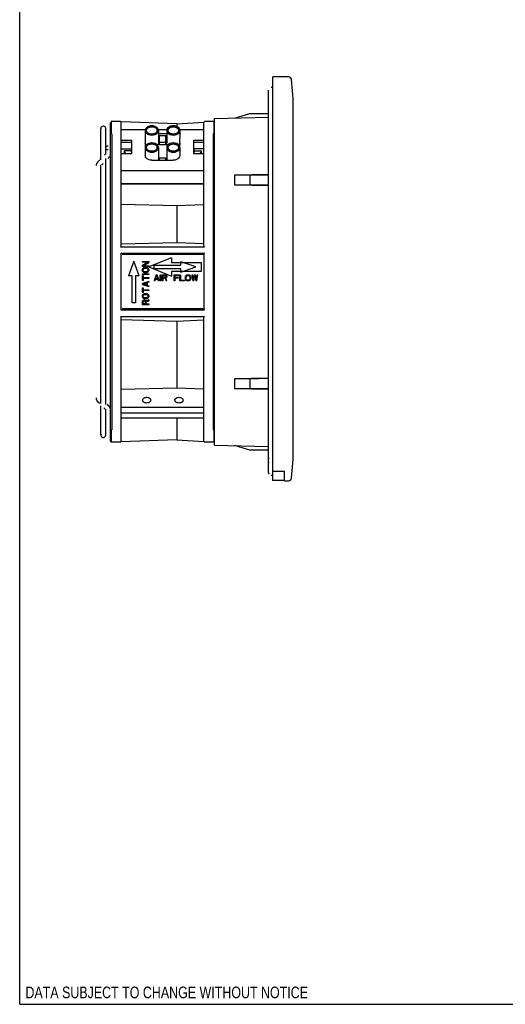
# Model space of a CAD drawing. Header units: inches. Extents: x 0 to 34, y 0 to 22.
# Tile 1 of 8: x 0 to 7.1, y 0 to 14.4. Entities that reach past the tile are written whole.
import ezdxf

# ---------------------------------------------------------------- set-up
doc = ezdxf.new("R2010")
doc.units = ezdxf.units.IN
doc.header["$LTSCALE"] = 1.87
doc.header["$MEASUREMENT"] = 0
doc.layers.get('0').update_dxf_attribs({"linetype": 'CONTINUOUS'})
doc.styles.get("Standard").update_dxf_attribs({"font": 'txt', "width": 0.8})

msp = doc.modelspace()

# ---------------------------------------------------------------- linework, layer by layer
at = {"color": 7, "linetype": 'Continuous'}
for p, q in [((0, 0), (0, 22)), ((3.703, 7.797), (3.703, 13.561)), ((3.935, 13.561), (3.703, 13.561)), ((3.999, 13.246), (3.974, 13.525)), ((3.999, 7.971), (3.999, 13.246)), ((1.188, 12.347), (1.188, 12.805)), ((1.259, 12.427), (1.259, 12.805)), ((1.485, 12.793), (1.838, 12.793)), ((2.026, 12.793), (2.153, 12.793)), ((2.15, 12.729), (2.028, 12.729)), ((2.15, 12.701), (2.028, 12.701)), ((2.34, 12.793), (2.694, 12.793)), ((1.287, 12.553), (1.294, 12.554)), ((1.642, 12.629), (1.485, 12.629)), ((1.642, 12.601), (1.485, 12.601)), ((1.642, 12.442), (1.642, 12.629)), ((1.835, 12.661), (1.835, 12.528)), ((2.343, 12.528), (2.343, 12.661)), ((2.54, 12.629), (2.54, 12.442)), ((2.694, 12.629), (2.54, 12.629)), ((2.694, 12.601), (2.54, 12.601)), ((1.249, 12.427), (1.239, 12.418)), ((1.329, 12.434), (1.329, 12.436)), ((1.485, 12.442), (1.642, 12.442)), ((2.54, 12.442), (2.694, 12.442)), ((1.168, 12.344), (1.159, 12.335)), ((1.171, 12.347), (1.168, 12.344)), ((1.188, 8.786), (1.188, 12.275)), ((1.199, 12.275), (1.22, 12.296)), ((1.259, 8.772), (1.259, 12.37)), ((1.932, 12.342), (2.247, 12.342)), ((2.694, 12.189), (1.485, 12.189)), ((2.694, 12), (1.485, 12)), ((2.222, 10.915), (1.887, 10.783)), ((2.222, 10.915), (2.222, 10.848)), ((2.222, 10.848), (2.655, 10.848)), ((2.655, 10.848), (2.655, 10.718)), ((1.887, 10.783), (2.222, 10.649)), ((2.222, 10.718), (2.222, 10.649)), ((2.655, 10.718), (2.222, 10.718)), ((1.144, 8.811), (1.147, 8.808)), ((1.145, 8.809), (1.161, 8.793)), ((1.16, 8.794), (1.163, 8.791)), ((1.162, 8.792), (1.168, 8.786)), ((1.799, 8.825), (1.798, 8.834)), ((1.804, 8.816), (1.799, 8.825)), ((1.808, 8.811), (1.802, 8.818)), ((1.811, 8.808), (1.804, 8.816)), ((1.815, 8.805), (1.808, 8.811)), ((1.82, 8.801), (1.811, 8.808)), ((1.831, 8.796), (1.82, 8.801)), ((1.857, 8.792), (1.842, 8.794)), ((1.845, 8.875), (1.857, 8.876)), ((1.857, 8.876), (1.872, 8.874)), ((1.869, 8.793), (1.857, 8.792)), ((1.883, 8.871), (1.894, 8.866)), ((1.894, 8.866), (1.903, 8.86)), ((1.899, 8.863), (1.906, 8.857)), ((1.903, 8.86), (1.91, 8.852)), ((1.906, 8.857), (1.912, 8.85)), ((1.91, 8.852), (1.915, 8.843)), ((1.915, 8.843), (1.916, 8.834)), ((2.272, 8.825), (2.27, 8.834)), ((2.276, 8.816), (2.272, 8.825)), ((2.28, 8.811), (2.275, 8.818)), ((2.283, 8.808), (2.276, 8.816)), ((2.287, 8.805), (2.28, 8.811)), ((2.293, 8.801), (2.283, 8.808)), ((2.304, 8.796), (2.293, 8.801)), ((2.329, 8.792), (2.315, 8.794)), ((2.317, 8.875), (2.329, 8.876)), ((2.329, 8.876), (2.344, 8.874)), ((2.342, 8.793), (2.329, 8.792)), ((2.355, 8.871), (2.366, 8.866)), ((2.366, 8.866), (2.376, 8.86)), ((2.372, 8.863), (2.379, 8.857)), ((2.376, 8.86), (2.383, 8.852)), ((2.379, 8.857), (2.384, 8.85)), ((2.383, 8.852), (2.387, 8.843)), ((2.387, 8.843), (2.389, 8.834)), ((1.188, 8.325), (1.188, 8.753)), ((1.23, 8.721), (1.248, 8.703)), ((1.259, 8.325), (1.259, 8.703)), ((1.286, 8.766), (1.28, 8.772)), ((1.288, 8.764), (1.286, 8.766)), ((1.319, 8.728), (1.318, 8.731)), ((3.974, 7.692), (3.999, 7.971)), ((3.703, 7.797), (3.873, 7.797)), ((3.873, 7.656), (3.873, 7.797)), ((3.873, 7.656), (3.935, 7.656)), ((0, 0), (34, 0))]:
    msp.add_line(p, q, dxfattribs=at)
at = {"color": 6, "linetype": 'Continuous'}
for p, q in [((3.696, 13.404), (3.676, 13.404)), ((3.696, 13.482), (3.696, 7.66)), ((3.637, 7.777), (3.637, 13.365)), ((2.849, 12.952), (3.637, 12.973)), ((3.144, 12.96), (3.366, 13.026)), ((3.366, 13.026), (3.637, 13.026)), ((1.329, 8.235), (1.329, 12.895)), ((1.349, 12.908), (1.34, 12.907)), ((1.34, 12.907), (1.34, 12.73)), ((1.473, 12.908), (1.349, 12.908)), ((2.298, 12.877), (1.482, 12.903)), ((1.485, 11.084), (1.485, 12.896)), ((2.298, 12.877), (2.694, 12.899)), ((2.298, 12.877), (2.298, 12.836)), ((2.694, 11.084), (2.694, 12.896)), ((2.829, 12.908), (2.705, 12.908)), ((2.838, 12.907), (2.829, 12.908)), ((2.838, 12.907), (2.838, 12.73)), ((2.849, 8.178), (2.849, 12.952)), ((1.349, 12.73), (1.34, 12.73)), ((1.349, 12.73), (1.349, 8.4)), ((1.835, 12.778), (1.835, 12.661)), ((1.835, 12.778), (1.839, 12.761)), ((1.839, 12.761), (1.848, 12.745)), ((2.025, 12.76), (2.028, 12.778)), ((2.028, 12.778), (2.028, 12.597)), ((2.04, 12.701), (2.04, 12.57)), ((2.139, 12.57), (2.139, 12.701)), ((2.154, 12.796), (2.15, 12.778)), ((2.15, 12.778), (2.15, 12.597)), ((2.15, 12.778), (2.154, 12.761)), ((2.154, 12.761), (2.163, 12.745)), ((2.343, 12.778), (2.34, 12.796)), ((2.34, 12.76), (2.343, 12.778)), ((2.343, 12.778), (2.343, 12.661)), ((2.829, 12.73), (2.829, 8.4)), ((2.829, 12.73), (2.838, 12.73)), ((1.835, 12.528), (1.835, 12.41)), ((1.835, 12.528), (1.839, 12.51)), ((2.025, 12.51), (2.028, 12.528)), ((2.028, 12.528), (2.028, 12.347)), ((2.139, 12.604), (2.04, 12.604)), ((2.139, 12.57), (2.04, 12.57)), ((2.154, 12.546), (2.15, 12.528)), ((2.15, 12.528), (2.15, 12.347)), ((2.15, 12.528), (2.154, 12.51)), ((2.343, 12.528), (2.34, 12.545)), ((2.34, 12.51), (2.343, 12.528)), ((2.343, 12.528), (2.343, 12.41)), ((1.485, 12.507), (1.635, 12.507)), ((1.53, 12.481), (1.53, 12.442)), ((1.53, 12.481), (1.548, 12.442)), ((1.635, 12.481), (1.53, 12.481)), ((1.635, 12.507), (1.635, 12.481)), ((1.638, 12.442), (1.635, 12.481)), ((1.839, 12.51), (1.848, 12.494)), ((2.154, 12.51), (2.163, 12.494)), ((2.551, 12.481), (2.549, 12.442)), ((2.551, 12.481), (2.551, 12.507)), ((2.694, 12.507), (2.551, 12.507)), ((2.551, 12.481), (2.657, 12.481)), ((2.638, 12.442), (2.657, 12.481)), ((2.657, 12.442), (2.657, 12.481)), ((2.028, 12.347), (2.027, 12.342)), ((2.04, 12.375), (2.04, 12.342)), ((2.139, 12.375), (2.04, 12.375)), ((2.139, 12.342), (2.139, 12.375)), ((2.151, 12.342), (2.15, 12.347)), ((3.637, 12.135), (3.144, 12.124)), ((3.144, 12.124), (3.144, 11.983)), ((3.366, 12.118), (3.144, 12.124)), ((3.637, 12.125), (3.366, 12.118)), ((3.366, 12.118), (3.366, 11.988)), ((2.694, 11.995), (1.485, 11.995)), ((3.144, 11.983), (3.366, 11.988)), ((3.144, 11.983), (3.637, 11.972)), ((3.366, 11.988), (3.637, 11.981)), ((2.298, 11.674), (1.485, 11.695)), ((2.694, 11.691), (2.298, 11.674)), ((2.298, 11.674), (2.298, 11.139)), ((1.485, 11.12), (2.298, 11.139)), ((2.298, 11.139), (2.694, 11.123)), ((1.473, 11.077), (2.705, 11.077)), ((1.485, 10.151), (1.485, 10.986)), ((1.485, 10.986), (2.705, 10.986)), ((1.497, 10.967), (2.694, 10.967)), ((2.694, 10.974), (2.694, 10.163)), ((1.67, 10.866), (1.591, 10.65)), ((1.749, 10.65), (1.67, 10.866)), ((1.796, 10.853), (1.796, 10.864)), ((1.796, 10.864), (1.887, 10.864)), ((1.873, 10.853), (1.796, 10.806)), ((1.873, 10.853), (1.796, 10.853)), ((1.796, 10.789), (1.796, 10.806)), ((1.808, 10.8), (1.887, 10.847)), ((1.808, 10.8), (1.887, 10.8)), ((1.887, 10.864), (1.887, 10.847)), ((1.887, 10.8), (1.887, 10.789)), ((1.965, 10.757), (1.965, 10.808)), ((1.965, 10.808), (2.359, 10.808)), ((2.359, 10.808), (2.359, 10.859)), ((2.577, 10.782), (2.359, 10.859)), ((1.887, 10.789), (1.796, 10.789)), ((1.796, 10.744), (1.798, 10.753)), ((1.796, 10.728), (1.796, 10.744)), ((1.798, 10.719), (1.796, 10.728)), ((1.796, 10.672), (1.796, 10.683)), ((1.796, 10.683), (1.887, 10.683)), ((1.887, 10.672), (1.796, 10.672)), ((1.796, 10.585), (1.796, 10.657)), ((1.796, 10.657), (1.806, 10.657)), ((1.798, 10.753), (1.802, 10.761)), ((1.802, 10.712), (1.798, 10.719)), ((1.802, 10.761), (1.809, 10.768)), ((1.809, 10.704), (1.802, 10.712)), ((1.806, 10.657), (1.806, 10.627)), ((1.808, 10.744), (1.809, 10.751)), ((1.808, 10.728), (1.808, 10.744)), ((1.809, 10.721), (1.808, 10.728)), ((1.809, 10.768), (1.817, 10.772)), ((1.809, 10.751), (1.813, 10.757)), ((1.813, 10.715), (1.809, 10.721)), ((1.817, 10.7), (1.809, 10.704)), ((1.813, 10.757), (1.819, 10.761)), ((1.819, 10.712), (1.813, 10.715)), ((1.817, 10.772), (1.827, 10.774)), ((1.827, 10.698), (1.817, 10.7)), ((1.819, 10.761), (1.827, 10.762)), ((1.827, 10.71), (1.819, 10.712)), ((1.827, 10.774), (1.856, 10.774)), ((1.827, 10.762), (1.856, 10.762)), ((1.856, 10.71), (1.827, 10.71)), ((1.856, 10.698), (1.827, 10.698)), ((1.856, 10.774), (1.865, 10.772)), ((1.856, 10.762), (1.863, 10.761)), ((1.863, 10.712), (1.856, 10.71)), ((1.865, 10.7), (1.856, 10.698)), ((1.863, 10.761), (1.869, 10.757)), ((1.869, 10.715), (1.863, 10.712)), ((1.865, 10.772), (1.873, 10.768)), ((1.873, 10.704), (1.865, 10.7)), ((1.869, 10.757), (1.873, 10.751)), ((1.873, 10.721), (1.869, 10.715)), ((1.873, 10.768), (1.881, 10.761)), ((1.873, 10.751), (1.875, 10.744)), ((1.875, 10.728), (1.873, 10.721)), ((1.881, 10.712), (1.873, 10.704)), ((1.875, 10.744), (1.875, 10.728)), ((1.881, 10.761), (1.885, 10.753)), ((1.885, 10.719), (1.881, 10.712)), ((1.885, 10.753), (1.887, 10.744)), ((1.887, 10.728), (1.885, 10.719)), ((1.887, 10.744), (1.887, 10.728)), ((1.887, 10.683), (1.887, 10.672)), ((2.359, 10.757), (1.965, 10.757)), ((1.995, 10.667), (1.965, 10.577)), ((1.986, 10.608), (2.003, 10.66)), ((1.995, 10.667), (2.011, 10.667)), ((2.003, 10.66), (2.02, 10.608)), ((2.041, 10.577), (2.011, 10.667)), ((2.056, 10.577), (2.056, 10.667)), ((2.056, 10.667), (2.067, 10.667)), ((2.067, 10.667), (2.067, 10.577)), ((2.082, 10.577), (2.082, 10.667)), ((2.082, 10.667), (2.128, 10.667)), ((2.094, 10.629), (2.094, 10.658)), ((2.094, 10.658), (2.129, 10.658)), ((2.128, 10.667), (2.137, 10.666)), ((2.129, 10.658), (2.138, 10.655)), ((2.137, 10.666), (2.144, 10.66)), ((2.138, 10.655), (2.141, 10.646)), ((2.144, 10.66), (2.15, 10.652)), ((2.26, 10.577), (2.26, 10.667)), ((2.26, 10.667), (2.327, 10.667)), ((2.271, 10.656), (2.271, 10.631)), ((2.327, 10.656), (2.271, 10.656)), ((2.327, 10.667), (2.327, 10.656)), ((2.343, 10.577), (2.343, 10.667)), ((2.343, 10.667), (2.354, 10.667)), ((2.354, 10.667), (2.354, 10.588)), ((2.359, 10.705), (2.577, 10.782)), ((2.359, 10.705), (2.359, 10.757)), ((2.431, 10.654), (2.439, 10.662)), ((2.439, 10.662), (2.446, 10.666)), ((2.446, 10.666), (2.456, 10.667)), ((2.448, 10.654), (2.456, 10.656)), ((2.456, 10.667), (2.471, 10.667)), ((2.456, 10.656), (2.471, 10.656)), ((2.471, 10.667), (2.48, 10.666)), ((2.471, 10.656), (2.478, 10.654)), ((2.48, 10.666), (2.488, 10.662)), ((2.488, 10.662), (2.495, 10.654)), ((2.516, 10.667), (2.531, 10.577)), ((2.516, 10.667), (2.527, 10.667)), ((2.527, 10.667), (2.539, 10.598)), ((2.554, 10.667), (2.539, 10.598)), ((2.554, 10.667), (2.569, 10.667)), ((2.584, 10.598), (2.569, 10.667)), ((2.584, 10.598), (2.595, 10.667)), ((2.592, 10.577), (2.607, 10.667)), ((2.595, 10.667), (2.607, 10.667)), ((1.644, 10.65), (1.591, 10.65)), ((1.644, 10.256), (1.644, 10.65)), ((1.696, 10.65), (1.696, 10.256)), ((1.749, 10.65), (1.696, 10.65)), ((1.806, 10.585), (1.796, 10.585)), ((1.887, 10.57), (1.796, 10.54)), ((1.796, 10.525), (1.796, 10.54)), ((1.796, 10.525), (1.887, 10.495)), ((1.804, 10.532), (1.856, 10.549)), ((1.856, 10.515), (1.804, 10.532)), ((1.806, 10.627), (1.887, 10.627)), ((1.806, 10.615), (1.806, 10.585)), ((1.887, 10.615), (1.806, 10.615)), ((1.856, 10.549), (1.856, 10.515)), ((1.887, 10.559), (1.863, 10.551)), ((1.863, 10.551), (1.863, 10.513)), ((1.863, 10.513), (1.887, 10.506)), ((1.887, 10.627), (1.887, 10.615)), ((1.887, 10.57), (1.887, 10.559)), ((1.977, 10.577), (1.965, 10.577)), ((1.984, 10.6), (1.977, 10.577)), ((2.022, 10.6), (1.984, 10.6)), ((2.02, 10.608), (1.986, 10.608)), ((2.029, 10.577), (2.022, 10.6)), ((2.041, 10.577), (2.029, 10.577)), ((2.067, 10.577), (2.056, 10.577)), ((2.094, 10.577), (2.082, 10.577)), ((2.129, 10.629), (2.094, 10.629)), ((2.094, 10.617), (2.094, 10.577)), ((2.126, 10.617), (2.094, 10.617)), ((2.126, 10.617), (2.141, 10.577)), ((2.138, 10.632), (2.129, 10.629)), ((2.144, 10.625), (2.137, 10.621)), ((2.154, 10.577), (2.137, 10.621)), ((2.141, 10.64), (2.138, 10.632)), ((2.141, 10.646), (2.141, 10.64)), ((2.154, 10.577), (2.141, 10.577)), ((2.15, 10.633), (2.144, 10.625)), ((2.15, 10.652), (2.152, 10.646)), ((2.152, 10.639), (2.15, 10.633)), ((2.152, 10.646), (2.152, 10.639)), ((2.271, 10.577), (2.26, 10.577)), ((2.271, 10.631), (2.32, 10.631)), ((2.271, 10.619), (2.271, 10.577)), ((2.32, 10.619), (2.271, 10.619)), ((2.32, 10.631), (2.32, 10.619)), ((2.41, 10.577), (2.343, 10.577)), ((2.354, 10.588), (2.41, 10.588)), ((2.41, 10.588), (2.41, 10.577)), ((2.426, 10.637), (2.427, 10.646)), ((2.426, 10.608), (2.426, 10.637)), ((2.427, 10.598), (2.426, 10.608)), ((2.427, 10.646), (2.431, 10.654)), ((2.431, 10.59), (2.427, 10.598)), ((2.439, 10.583), (2.431, 10.59)), ((2.437, 10.637), (2.439, 10.644)), ((2.437, 10.608), (2.437, 10.637)), ((2.439, 10.6), (2.437, 10.608)), ((2.439, 10.644), (2.443, 10.65)), ((2.443, 10.594), (2.439, 10.6)), ((2.446, 10.579), (2.439, 10.583)), ((2.443, 10.65), (2.448, 10.654)), ((2.448, 10.59), (2.443, 10.594)), ((2.456, 10.577), (2.446, 10.579)), ((2.456, 10.588), (2.448, 10.59)), ((2.471, 10.588), (2.456, 10.588)), ((2.471, 10.577), (2.456, 10.577)), ((2.478, 10.59), (2.471, 10.588)), ((2.48, 10.579), (2.471, 10.577)), ((2.478, 10.654), (2.484, 10.65)), ((2.484, 10.594), (2.478, 10.59)), ((2.488, 10.583), (2.48, 10.579)), ((2.484, 10.65), (2.488, 10.644)), ((2.488, 10.6), (2.484, 10.594)), ((2.488, 10.644), (2.49, 10.637)), ((2.49, 10.608), (2.488, 10.6)), ((2.495, 10.59), (2.488, 10.583)), ((2.49, 10.637), (2.49, 10.608)), ((2.495, 10.654), (2.499, 10.646)), ((2.499, 10.598), (2.495, 10.59)), ((2.499, 10.646), (2.501, 10.637)), ((2.501, 10.608), (2.499, 10.598)), ((2.501, 10.637), (2.501, 10.608)), ((2.546, 10.577), (2.531, 10.577)), ((2.546, 10.577), (2.561, 10.65)), ((2.561, 10.65), (2.576, 10.577)), ((2.592, 10.577), (2.576, 10.577)), ((1.796, 10.408), (1.796, 10.479)), ((1.796, 10.479), (1.806, 10.479)), ((1.806, 10.408), (1.796, 10.408)), ((1.796, 10.363), (1.798, 10.372)), ((1.798, 10.372), (1.802, 10.379)), ((1.802, 10.379), (1.809, 10.387)), ((1.806, 10.479), (1.806, 10.449)), ((1.806, 10.449), (1.887, 10.449)), ((1.806, 10.438), (1.806, 10.408)), ((1.887, 10.438), (1.806, 10.438)), ((1.808, 10.363), (1.809, 10.37)), ((1.809, 10.387), (1.817, 10.391)), ((1.809, 10.37), (1.813, 10.376)), ((1.813, 10.376), (1.819, 10.379)), ((1.817, 10.391), (1.827, 10.393)), ((1.819, 10.379), (1.827, 10.381)), ((1.827, 10.393), (1.856, 10.393)), ((1.827, 10.381), (1.856, 10.381)), ((1.856, 10.393), (1.865, 10.391)), ((1.856, 10.381), (1.863, 10.379)), ((1.863, 10.379), (1.869, 10.376)), ((1.865, 10.391), (1.873, 10.387)), ((1.869, 10.376), (1.873, 10.37)), ((1.873, 10.387), (1.881, 10.379)), ((1.873, 10.37), (1.875, 10.363)), ((1.881, 10.379), (1.885, 10.372)), ((1.885, 10.372), (1.887, 10.363)), ((1.887, 10.506), (1.887, 10.495)), ((1.887, 10.449), (1.887, 10.438)), ((1.696, 10.256), (1.644, 10.256)), ((1.796, 10.347), (1.796, 10.363)), ((1.798, 10.338), (1.796, 10.347)), ((1.796, 10.276), (1.798, 10.285)), ((1.796, 10.23), (1.796, 10.276)), ((1.887, 10.23), (1.796, 10.23)), ((1.802, 10.33), (1.798, 10.338)), ((1.798, 10.285), (1.804, 10.293)), ((1.809, 10.323), (1.802, 10.33)), ((1.804, 10.293), (1.811, 10.298)), ((1.806, 10.278), (1.809, 10.286)), ((1.806, 10.242), (1.806, 10.278)), ((1.835, 10.242), (1.806, 10.242)), ((1.808, 10.347), (1.808, 10.363)), ((1.809, 10.34), (1.808, 10.347)), ((1.813, 10.334), (1.809, 10.34)), ((1.817, 10.319), (1.809, 10.323)), ((1.809, 10.286), (1.817, 10.289)), ((1.811, 10.298), (1.817, 10.3)), ((1.819, 10.33), (1.813, 10.334)), ((1.827, 10.317), (1.817, 10.319)), ((1.817, 10.3), (1.825, 10.3)), ((1.817, 10.289), (1.823, 10.289)), ((1.827, 10.329), (1.819, 10.33)), ((1.823, 10.289), (1.832, 10.286)), ((1.825, 10.3), (1.831, 10.298)), ((1.856, 10.329), (1.827, 10.329)), ((1.856, 10.317), (1.827, 10.317)), ((1.831, 10.298), (1.838, 10.293)), ((1.832, 10.286), (1.835, 10.278)), ((1.835, 10.278), (1.835, 10.242)), ((1.838, 10.293), (1.842, 10.285)), ((1.887, 10.302), (1.842, 10.285)), ((1.846, 10.274), (1.887, 10.289)), ((1.846, 10.274), (1.846, 10.242)), ((1.846, 10.242), (1.887, 10.242)), ((1.863, 10.33), (1.856, 10.329)), ((1.865, 10.319), (1.856, 10.317)), ((1.869, 10.334), (1.863, 10.33)), ((1.873, 10.323), (1.865, 10.319)), ((1.873, 10.34), (1.869, 10.334)), ((1.875, 10.347), (1.873, 10.34)), ((1.881, 10.33), (1.873, 10.323)), ((1.875, 10.363), (1.875, 10.347)), ((1.885, 10.338), (1.881, 10.33)), ((1.887, 10.347), (1.885, 10.338)), ((1.887, 10.363), (1.887, 10.347)), ((1.887, 10.302), (1.887, 10.289)), ((1.887, 10.242), (1.887, 10.23)), ((2.705, 10.151), (1.485, 10.151)), ((2.694, 10.171), (1.497, 10.171)), ((2.705, 10.053), (1.473, 10.053)), ((1.485, 8.234), (1.485, 10.046)), ((2.298, 9.986), (1.485, 10.007)), ((2.694, 10.004), (2.298, 9.986)), ((2.298, 9.986), (2.298, 9.009)), ((2.694, 8.234), (2.694, 10.046)), ((3.637, 9.158), (3.144, 9.148)), ((3.366, 9.142), (3.144, 9.148)), ((3.144, 9.148), (3.144, 9.006)), ((3.637, 9.149), (3.366, 9.142)), ((3.366, 9.142), (3.366, 9.012)), ((2.298, 9.009), (1.485, 8.99)), ((2.694, 8.993), (2.298, 9.009)), ((3.144, 9.006), (3.366, 9.012)), ((3.144, 9.006), (3.637, 8.995)), ((3.366, 9.012), (3.637, 9.005)), ((2.083, 8.729), (1.485, 8.727)), ((2.694, 8.644), (1.485, 8.644)), ((2.103, 8.729), (2.083, 8.729)), ((2.694, 8.727), (2.103, 8.729)), ((2.694, 8.571), (1.485, 8.571)), ((2.298, 8.571), (2.298, 8.253)), ((1.34, 8.4), (1.349, 8.4)), ((1.34, 8.4), (1.34, 8.223)), ((2.838, 8.4), (2.829, 8.4)), ((2.838, 8.4), (2.838, 8.223)), ((1.34, 8.223), (1.349, 8.223)), ((1.349, 8.223), (1.473, 8.223)), ((2.298, 8.253), (1.483, 8.227)), ((2.298, 8.253), (2.694, 8.231)), ((2.705, 8.223), (2.829, 8.223)), ((2.838, 8.223), (2.829, 8.223)), ((2.849, 8.178), (3.632, 8.157)), ((3.366, 8.104), (3.144, 8.17)), ((3.637, 8.104), (3.366, 8.104)), ((3.639, 7.929), (3.637, 7.923)), ((3.676, 7.738), (3.696, 7.738)), ((3.873, 7.66), (3.696, 7.66))]:
    msp.add_line(p, q, dxfattribs=at)
for points in [[(1.932, 12.846), (1.906, 12.844), (1.883, 12.837), (1.864, 12.826), (1.848, 12.812), (1.839, 12.796), (1.835, 12.778)], [(1.855, 12.778), (1.856, 12.787), (1.859, 12.795), (1.863, 12.803), (1.869, 12.81), (1.877, 12.816), (1.886, 12.822), (1.897, 12.826), (1.908, 12.83), (1.919, 12.832), (1.932, 12.833)], [(2.028, 12.778), (2.025, 12.796), (2.016, 12.812), (2, 12.826), (1.981, 12.837), (1.958, 12.844), (1.932, 12.846)], [(1.932, 12.833), (1.944, 12.832), (1.956, 12.83), (1.967, 12.827), (1.977, 12.822), (1.986, 12.817), (1.994, 12.81), (2, 12.803), (2.005, 12.795), (2.008, 12.787), (2.009, 12.778)], [(2.247, 12.846), (2.221, 12.844), (2.198, 12.837), (2.179, 12.826), (2.163, 12.812), (2.154, 12.796)], [(2.34, 12.796), (2.331, 12.812), (2.315, 12.826), (2.296, 12.837), (2.273, 12.844), (2.247, 12.846)], [(1.848, 12.745), (1.863, 12.73), (1.883, 12.719), (1.906, 12.713), (1.932, 12.71)], [(1.932, 12.724), (1.92, 12.725), (1.908, 12.727), (1.897, 12.73), (1.886, 12.735), (1.877, 12.74), (1.87, 12.746), (1.863, 12.754), (1.859, 12.761), (1.856, 12.77), (1.855, 12.778)], [(2.009, 12.778), (2.008, 12.77), (2.005, 12.762), (2, 12.754), (1.994, 12.747), (1.987, 12.74), (1.977, 12.735), (1.967, 12.73), (1.956, 12.727), (1.944, 12.725), (1.932, 12.724)], [(1.932, 12.71), (1.958, 12.713), (1.98, 12.719), (2, 12.73)], [(2, 12.73), (2.015, 12.744), (2.025, 12.76)], [(2.163, 12.745), (2.178, 12.73), (2.198, 12.719), (2.221, 12.713), (2.247, 12.71)], [(2.247, 12.71), (2.273, 12.713), (2.295, 12.719), (2.315, 12.73)], [(2.315, 12.73), (2.33, 12.744), (2.34, 12.76)], [(1.847, 12.565), (1.839, 12.58), (1.835, 12.597)], [(1.932, 12.596), (1.906, 12.593), (1.883, 12.587), (1.864, 12.576), (1.848, 12.562), (1.839, 12.546), (1.835, 12.528)], [(1.855, 12.528), (1.856, 12.536), (1.859, 12.544), (1.863, 12.552), (1.869, 12.559), (1.877, 12.566), (1.886, 12.571), (1.897, 12.576), (1.908, 12.579), (1.919, 12.581), (1.932, 12.582)], [(1.932, 12.473), (1.92, 12.474), (1.908, 12.476), (1.897, 12.479), (1.886, 12.484), (1.877, 12.489), (1.87, 12.496), (1.863, 12.503), (1.859, 12.511), (1.856, 12.519), (1.855, 12.528)], [(2.028, 12.528), (2.025, 12.545), (2.016, 12.561), (2, 12.576), (1.981, 12.587), (1.958, 12.593), (1.932, 12.596)], [(1.932, 12.582), (1.944, 12.581), (1.956, 12.579), (1.967, 12.576), (1.977, 12.572), (1.986, 12.566), (1.994, 12.56), (2, 12.552), (2.005, 12.545), (2.008, 12.536), (2.009, 12.528)], [(2.009, 12.528), (2.008, 12.519), (2.005, 12.511), (2, 12.503), (1.994, 12.496), (1.987, 12.49), (1.977, 12.484), (1.967, 12.48), (1.956, 12.476), (1.944, 12.474), (1.932, 12.473)], [(2.028, 12.597), (2.025, 12.58), (2.016, 12.564), (2.014, 12.563)], [(2.162, 12.565), (2.154, 12.58), (2.15, 12.597)], [(2.247, 12.596), (2.221, 12.593), (2.198, 12.587), (2.179, 12.576), (2.163, 12.562), (2.154, 12.546)], [(2.34, 12.545), (2.331, 12.561), (2.315, 12.576), (2.296, 12.587), (2.273, 12.593), (2.247, 12.596)], [(2.343, 12.597), (2.34, 12.58), (2.331, 12.564), (2.329, 12.563)], [(1.848, 12.494), (1.863, 12.48), (1.883, 12.469), (1.906, 12.462), (1.932, 12.46)], [(1.932, 12.46), (1.958, 12.462), (1.98, 12.469), (2, 12.48)], [(2, 12.48), (2.015, 12.494), (2.025, 12.51)], [(2.163, 12.494), (2.178, 12.48), (2.198, 12.469), (2.221, 12.462), (2.247, 12.46)], [(2.247, 12.46), (2.273, 12.462), (2.295, 12.469), (2.315, 12.48)], [(2.315, 12.48), (2.33, 12.494), (2.34, 12.51)], [(3.637, 7.777), (3.637, 7.77), (3.639, 7.764), (3.642, 7.757), (3.647, 7.75)]]:
    msp.add_lwpolyline(points, dxfattribs=at)
at = {"color": 7, "linetype": 'Continuous'}
for points in [[(2.17, 12.778), (2.173, 12.792), (2.18, 12.805), (2.192, 12.817), (2.208, 12.825), (2.227, 12.831), (2.247, 12.833)], [(2.177, 12.8), (2.177, 12.801), (2.178, 12.802), (2.179, 12.803), (2.179, 12.804), (2.18, 12.805), (2.181, 12.806), (2.182, 12.807), (2.183, 12.808), (2.183, 12.809), (2.184, 12.81), (2.185, 12.811), (2.186, 12.812), (2.187, 12.813), (2.188, 12.813), (2.189, 12.814), (2.19, 12.815), (2.191, 12.816), (2.192, 12.817), (2.194, 12.817), (2.195, 12.818), (2.196, 12.819), (2.197, 12.82), (2.198, 12.82), (2.2, 12.821), (2.201, 12.822), (2.202, 12.822), (2.203, 12.823), (2.205, 12.824), (2.206, 12.824), (2.207, 12.825), (2.209, 12.825), (2.21, 12.826), (2.211, 12.826), (2.213, 12.827), (2.214, 12.827), (2.216, 12.828), (2.217, 12.828), (2.219, 12.829), (2.22, 12.829), (2.221, 12.829), (2.223, 12.83), (2.224, 12.83), (2.225, 12.83), (2.227, 12.831), (2.228, 12.831), (2.23, 12.831), (2.231, 12.831), (2.232, 12.832), (2.234, 12.832), (2.235, 12.832), (2.237, 12.832), (2.238, 12.832), (2.239, 12.832), (2.241, 12.832), (2.242, 12.832), (2.244, 12.833), (2.245, 12.833), (2.247, 12.833)], [(2.247, 12.833), (2.267, 12.831), (2.285, 12.825), (2.301, 12.817)], [(2.247, 12.833), (2.248, 12.833), (2.25, 12.833), (2.251, 12.832), (2.253, 12.832), (2.254, 12.832), (2.255, 12.832), (2.257, 12.832), (2.258, 12.832), (2.26, 12.832), (2.261, 12.832), (2.263, 12.831), (2.264, 12.831), (2.265, 12.831), (2.267, 12.831), (2.268, 12.83), (2.27, 12.83), (2.271, 12.83), (2.272, 12.829), (2.274, 12.829), (2.275, 12.829), (2.276, 12.828), (2.278, 12.828), (2.279, 12.827), (2.281, 12.827), (2.282, 12.826), (2.284, 12.826), (2.285, 12.825), (2.286, 12.825), (2.288, 12.824), (2.289, 12.824), (2.29, 12.823), (2.291, 12.822), (2.293, 12.822), (2.294, 12.821), (2.295, 12.82), (2.296, 12.82), (2.298, 12.819), (2.299, 12.818), (2.3, 12.817), (2.301, 12.817)], [(2.301, 12.817), (2.313, 12.805), (2.321, 12.792), (2.324, 12.778)], [(2.301, 12.817), (2.302, 12.816), (2.303, 12.815), (2.304, 12.814), (2.305, 12.813), (2.306, 12.813), (2.307, 12.812), (2.308, 12.811), (2.309, 12.81), (2.31, 12.809), (2.311, 12.808), (2.312, 12.807), (2.313, 12.806), (2.313, 12.805), (2.314, 12.804), (2.315, 12.803), (2.316, 12.802), (2.316, 12.801), (2.317, 12.8)], [(2.17, 12.778), (2.17, 12.779), (2.17, 12.78), (2.17, 12.781), (2.17, 12.782), (2.17, 12.783), (2.17, 12.784), (2.171, 12.785), (2.171, 12.786), (2.171, 12.787), (2.171, 12.788), (2.172, 12.789), (2.172, 12.79), (2.172, 12.791), (2.173, 12.792), (2.173, 12.793), (2.173, 12.794), (2.174, 12.795), (2.174, 12.796), (2.175, 12.797), (2.175, 12.798), (2.176, 12.799), (2.177, 12.8)], [(2.177, 12.756), (2.176, 12.757), (2.175, 12.758), (2.175, 12.759), (2.174, 12.76), (2.174, 12.761), (2.173, 12.762), (2.173, 12.763), (2.173, 12.764), (2.172, 12.765), (2.172, 12.766), (2.172, 12.767), (2.171, 12.768), (2.171, 12.769), (2.171, 12.77), (2.171, 12.771), (2.17, 12.772), (2.17, 12.773), (2.17, 12.774), (2.17, 12.775), (2.17, 12.776), (2.17, 12.777), (2.17, 12.778)], [(2.192, 12.74), (2.18, 12.751), (2.173, 12.764), (2.17, 12.778)], [(2.192, 12.74), (2.191, 12.741), (2.19, 12.742), (2.189, 12.742), (2.188, 12.743), (2.187, 12.744), (2.186, 12.745), (2.185, 12.746), (2.184, 12.747), (2.183, 12.748), (2.183, 12.748), (2.182, 12.749), (2.181, 12.75), (2.18, 12.751), (2.179, 12.752), (2.179, 12.753), (2.178, 12.754), (2.177, 12.755), (2.177, 12.756)], [(2.247, 12.724), (2.245, 12.724), (2.244, 12.724), (2.242, 12.724), (2.241, 12.724), (2.239, 12.724), (2.238, 12.724), (2.237, 12.724), (2.235, 12.725), (2.234, 12.725), (2.232, 12.725), (2.231, 12.725), (2.23, 12.725), (2.228, 12.726), (2.227, 12.726), (2.225, 12.726), (2.224, 12.726), (2.223, 12.727), (2.221, 12.727), (2.22, 12.727), (2.219, 12.728), (2.217, 12.728), (2.216, 12.729), (2.214, 12.729), (2.213, 12.73), (2.211, 12.73), (2.21, 12.731), (2.209, 12.731), (2.207, 12.732), (2.206, 12.732), (2.205, 12.733), (2.203, 12.734), (2.202, 12.734), (2.201, 12.735), (2.2, 12.735), (2.198, 12.736), (2.197, 12.737), (2.196, 12.738), (2.195, 12.738), (2.194, 12.739), (2.192, 12.74)], [(2.247, 12.724), (2.227, 12.726), (2.208, 12.731), (2.192, 12.74)], [(2.324, 12.778), (2.321, 12.764), (2.313, 12.751), (2.301, 12.74), (2.285, 12.731), (2.267, 12.726), (2.247, 12.724)], [(2.317, 12.756), (2.316, 12.755), (2.316, 12.754), (2.315, 12.753), (2.314, 12.752), (2.313, 12.751), (2.313, 12.75), (2.312, 12.749), (2.311, 12.748), (2.31, 12.748), (2.309, 12.747), (2.308, 12.746), (2.307, 12.745), (2.306, 12.744), (2.305, 12.743), (2.304, 12.742), (2.303, 12.742), (2.302, 12.741), (2.301, 12.74), (2.3, 12.739), (2.299, 12.738), (2.298, 12.738), (2.296, 12.737), (2.295, 12.736), (2.294, 12.735), (2.293, 12.735), (2.292, 12.734), (2.29, 12.734), (2.289, 12.733), (2.288, 12.732), (2.286, 12.732), (2.285, 12.731), (2.284, 12.731), (2.282, 12.73), (2.281, 12.73), (2.279, 12.729), (2.278, 12.729), (2.276, 12.728), (2.275, 12.728), (2.274, 12.727), (2.272, 12.727), (2.271, 12.727), (2.27, 12.726), (2.268, 12.726), (2.267, 12.726), (2.265, 12.726), (2.264, 12.725), (2.263, 12.725), (2.261, 12.725), (2.26, 12.725), (2.258, 12.725), (2.257, 12.724), (2.255, 12.724), (2.254, 12.724), (2.253, 12.724), (2.251, 12.724), (2.25, 12.724), (2.248, 12.724), (2.247, 12.724)], [(2.317, 12.8), (2.318, 12.799), (2.318, 12.798), (2.319, 12.797), (2.319, 12.796), (2.32, 12.795), (2.32, 12.794), (2.321, 12.793), (2.321, 12.792), (2.321, 12.791), (2.322, 12.79), (2.322, 12.789), (2.322, 12.788), (2.322, 12.787), (2.323, 12.786), (2.323, 12.785), (2.323, 12.784), (2.323, 12.783), (2.323, 12.782), (2.323, 12.781), (2.323, 12.78), (2.324, 12.779), (2.324, 12.778)], [(2.324, 12.778), (2.324, 12.777), (2.323, 12.776), (2.323, 12.775), (2.323, 12.774), (2.323, 12.773), (2.323, 12.772), (2.323, 12.771), (2.323, 12.77), (2.322, 12.769), (2.322, 12.768), (2.322, 12.767), (2.322, 12.766), (2.321, 12.765), (2.321, 12.764), (2.321, 12.763), (2.32, 12.762), (2.32, 12.761), (2.319, 12.76), (2.319, 12.759), (2.318, 12.758), (2.318, 12.757), (2.317, 12.756)], [(1.294, 12.492), (1.287, 12.493), (1.28, 12.495), (1.274, 12.497), (1.269, 12.501), (1.265, 12.506), (1.261, 12.511), (1.259, 12.517), (1.259, 12.523), (1.259, 12.529), (1.261, 12.535), (1.265, 12.54), (1.269, 12.545), (1.274, 12.548)], [(1.274, 12.548), (1.28, 12.551), (1.287, 12.553)], [(2.17, 12.528), (2.173, 12.542), (2.18, 12.555), (2.192, 12.566), (2.208, 12.575), (2.227, 12.58), (2.247, 12.582)], [(2.17, 12.528), (2.17, 12.529), (2.17, 12.53), (2.17, 12.531), (2.17, 12.532), (2.17, 12.533), (2.17, 12.534), (2.171, 12.535), (2.171, 12.536), (2.171, 12.537), (2.171, 12.538), (2.172, 12.539), (2.172, 12.54), (2.172, 12.541), (2.173, 12.542), (2.173, 12.543), (2.173, 12.544), (2.174, 12.545), (2.174, 12.546), (2.175, 12.547), (2.175, 12.548), (2.176, 12.549), (2.177, 12.55)], [(2.177, 12.506), (2.176, 12.507), (2.175, 12.508), (2.175, 12.509), (2.174, 12.51), (2.174, 12.511), (2.173, 12.512), (2.173, 12.513), (2.173, 12.514), (2.172, 12.515), (2.172, 12.516), (2.172, 12.517), (2.171, 12.518), (2.171, 12.519), (2.171, 12.52), (2.171, 12.521), (2.17, 12.522), (2.17, 12.523), (2.17, 12.524), (2.17, 12.525), (2.17, 12.526), (2.17, 12.527), (2.17, 12.528)], [(2.247, 12.473), (2.227, 12.475), (2.208, 12.481), (2.192, 12.489), (2.18, 12.501), (2.173, 12.514), (2.17, 12.528)], [(2.177, 12.55), (2.177, 12.551), (2.178, 12.552), (2.179, 12.553), (2.179, 12.554), (2.18, 12.555), (2.181, 12.556), (2.182, 12.557), (2.183, 12.558), (2.183, 12.558), (2.184, 12.559), (2.185, 12.56), (2.186, 12.561), (2.187, 12.562), (2.188, 12.563), (2.189, 12.564), (2.19, 12.565), (2.191, 12.565), (2.192, 12.566), (2.194, 12.567), (2.195, 12.568), (2.196, 12.568), (2.197, 12.569), (2.198, 12.57), (2.2, 12.571), (2.201, 12.571), (2.202, 12.572), (2.203, 12.573), (2.205, 12.573), (2.206, 12.574), (2.207, 12.574), (2.209, 12.575), (2.21, 12.575), (2.211, 12.576), (2.213, 12.576), (2.214, 12.577), (2.216, 12.577), (2.217, 12.578), (2.219, 12.578), (2.22, 12.579), (2.221, 12.579), (2.223, 12.579), (2.224, 12.58), (2.225, 12.58), (2.227, 12.58), (2.228, 12.58), (2.23, 12.581), (2.231, 12.581), (2.232, 12.581), (2.234, 12.581), (2.235, 12.581), (2.237, 12.582), (2.238, 12.582), (2.239, 12.582), (2.241, 12.582), (2.242, 12.582), (2.244, 12.582), (2.245, 12.582), (2.247, 12.582)], [(2.247, 12.582), (2.248, 12.582), (2.25, 12.582), (2.251, 12.582), (2.253, 12.582), (2.254, 12.582), (2.255, 12.582), (2.257, 12.582), (2.258, 12.581), (2.26, 12.581), (2.261, 12.581), (2.263, 12.581), (2.264, 12.581), (2.265, 12.58), (2.267, 12.58), (2.268, 12.58), (2.27, 12.58), (2.271, 12.579), (2.272, 12.579), (2.274, 12.579), (2.275, 12.578), (2.276, 12.578), (2.278, 12.577), (2.279, 12.577), (2.281, 12.576), (2.282, 12.576), (2.284, 12.575), (2.285, 12.575), (2.286, 12.574), (2.288, 12.574), (2.289, 12.573), (2.29, 12.573), (2.291, 12.572), (2.293, 12.571), (2.294, 12.571), (2.295, 12.57), (2.296, 12.569), (2.298, 12.568), (2.299, 12.568), (2.3, 12.567), (2.301, 12.566), (2.302, 12.565), (2.303, 12.565), (2.304, 12.564), (2.305, 12.563), (2.306, 12.562), (2.307, 12.561), (2.308, 12.56), (2.309, 12.559), (2.31, 12.558), (2.311, 12.558), (2.312, 12.557), (2.313, 12.556), (2.313, 12.555), (2.314, 12.554), (2.315, 12.553), (2.316, 12.552), (2.316, 12.551), (2.317, 12.55)], [(2.247, 12.582), (2.267, 12.58), (2.285, 12.575), (2.301, 12.566), (2.313, 12.555), (2.321, 12.542), (2.324, 12.528)], [(2.324, 12.528), (2.321, 12.514), (2.313, 12.501), (2.301, 12.489), (2.285, 12.481), (2.267, 12.475), (2.247, 12.473)], [(2.317, 12.55), (2.318, 12.549), (2.318, 12.548), (2.319, 12.547), (2.319, 12.546), (2.32, 12.545), (2.32, 12.544), (2.321, 12.543), (2.321, 12.542), (2.321, 12.541), (2.322, 12.54), (2.322, 12.539), (2.322, 12.538), (2.322, 12.537), (2.323, 12.536), (2.323, 12.535), (2.323, 12.534), (2.323, 12.533), (2.323, 12.532), (2.323, 12.531), (2.323, 12.53), (2.324, 12.529), (2.324, 12.528), (2.324, 12.527), (2.323, 12.526), (2.323, 12.525), (2.323, 12.524), (2.323, 12.523), (2.323, 12.522), (2.323, 12.521), (2.323, 12.52), (2.322, 12.519), (2.322, 12.518), (2.322, 12.517), (2.322, 12.516), (2.321, 12.515), (2.321, 12.514), (2.321, 12.513), (2.32, 12.512), (2.32, 12.511), (2.319, 12.51), (2.319, 12.509), (2.318, 12.508), (2.318, 12.507), (2.317, 12.506)], [(1.292, 12.37), (1.299, 12.377), (1.305, 12.384), (1.311, 12.391), (1.318, 12.399), (1.323, 12.409), (1.327, 12.419), (1.329, 12.428), (1.329, 12.439)], [(1.864, 12.362), (1.848, 12.376), (1.839, 12.392), (1.835, 12.41)], [(2.247, 12.473), (2.245, 12.473), (2.244, 12.473), (2.242, 12.474), (2.241, 12.474), (2.239, 12.474), (2.238, 12.474), (2.237, 12.474), (2.235, 12.474), (2.234, 12.474), (2.232, 12.474), (2.231, 12.475), (2.23, 12.475), (2.228, 12.475), (2.227, 12.475), (2.225, 12.476), (2.224, 12.476), (2.223, 12.476), (2.221, 12.477), (2.22, 12.477), (2.219, 12.477), (2.217, 12.478), (2.216, 12.478), (2.214, 12.479), (2.213, 12.479), (2.211, 12.48), (2.21, 12.48), (2.209, 12.481), (2.207, 12.481), (2.206, 12.482), (2.205, 12.482), (2.203, 12.483), (2.202, 12.484), (2.201, 12.484), (2.2, 12.485), (2.198, 12.486), (2.197, 12.486), (2.196, 12.487), (2.195, 12.488), (2.194, 12.489), (2.192, 12.489), (2.191, 12.49), (2.19, 12.491), (2.189, 12.492), (2.188, 12.493), (2.187, 12.493), (2.186, 12.494), (2.185, 12.495), (2.184, 12.496), (2.183, 12.497), (2.183, 12.498), (2.182, 12.499), (2.181, 12.5), (2.18, 12.501), (2.179, 12.502), (2.179, 12.503), (2.178, 12.504), (2.177, 12.505), (2.177, 12.506)], [(2.317, 12.506), (2.316, 12.505), (2.316, 12.504), (2.315, 12.503), (2.314, 12.502), (2.313, 12.501), (2.313, 12.5), (2.312, 12.499), (2.311, 12.498), (2.31, 12.497), (2.309, 12.496), (2.308, 12.495), (2.307, 12.494), (2.306, 12.493), (2.305, 12.493), (2.304, 12.492), (2.303, 12.491), (2.302, 12.49), (2.301, 12.489), (2.3, 12.489), (2.299, 12.488), (2.298, 12.487), (2.296, 12.486), (2.295, 12.486), (2.294, 12.485), (2.293, 12.484), (2.292, 12.484), (2.29, 12.483), (2.289, 12.482), (2.288, 12.482), (2.286, 12.481), (2.285, 12.481), (2.284, 12.48), (2.282, 12.48), (2.281, 12.479), (2.279, 12.479), (2.278, 12.478), (2.276, 12.478), (2.275, 12.477), (2.274, 12.477), (2.272, 12.477), (2.271, 12.476), (2.27, 12.476), (2.268, 12.476), (2.267, 12.475), (2.265, 12.475), (2.264, 12.475), (2.263, 12.475), (2.261, 12.474), (2.26, 12.474), (2.258, 12.474), (2.257, 12.474), (2.255, 12.474), (2.254, 12.474), (2.253, 12.474), (2.251, 12.474), (2.25, 12.473), (2.248, 12.473), (2.247, 12.473)], [(2.343, 12.41), (2.339, 12.392), (2.33, 12.376), (2.315, 12.362), (2.295, 12.351), (2.273, 12.345), (2.247, 12.342)], [(1.147, 12.323), (1.145, 12.321), (1.143, 12.319), (1.141, 12.317), (1.139, 12.315), (1.137, 12.313), (1.135, 12.31), (1.134, 12.309), (1.132, 12.307), (1.13, 12.304), (1.129, 12.301), (1.127, 12.299), (1.126, 12.297), (1.125, 12.295), (1.123, 12.292), (1.122, 12.29), (1.121, 12.287), (1.121, 12.285), (1.12, 12.282), (1.119, 12.28), (1.118, 12.277), (1.118, 12.275), (1.118, 12.273), (1.117, 12.271), (1.117, 12.27), (1.117, 12.268), (1.117, 12.266), (1.117, 12.265)], [(1.159, 12.335), (1.152, 12.329), (1.147, 12.323)], [(1.932, 12.342), (1.906, 12.345), (1.883, 12.351), (1.864, 12.362)], [(1.117, 8.866), (1.117, 8.864), (1.117, 8.862), (1.117, 8.86), (1.118, 8.857), (1.118, 8.855), (1.119, 8.853), (1.119, 8.85), (1.12, 8.848), (1.121, 8.846), (1.121, 8.843), (1.122, 8.841), (1.124, 8.838), (1.125, 8.835), (1.126, 8.833), (1.127, 8.831), (1.129, 8.829), (1.13, 8.826), (1.133, 8.822), (1.134, 8.821), (1.137, 8.818), (1.138, 8.816), (1.14, 8.814), (1.142, 8.812), (1.145, 8.81)], [(1.117, 8.865), (1.117, 8.864), (1.117, 8.863)], [(1.119, 8.85), (1.12, 8.848), (1.121, 8.846), (1.121, 8.843), (1.122, 8.841), (1.123, 8.838), (1.125, 8.836), (1.126, 8.833), (1.127, 8.831), (1.129, 8.829), (1.13, 8.826), (1.132, 8.824), (1.134, 8.821), (1.135, 8.82), (1.137, 8.817), (1.139, 8.815), (1.141, 8.813), (1.143, 8.812)], [(1.798, 8.834), (1.799, 8.843), (1.804, 8.852), (1.811, 8.86), (1.82, 8.866), (1.831, 8.871), (1.844, 8.875), (1.857, 8.876)], [(1.798, 8.834), (1.799, 8.842), (1.802, 8.849), (1.807, 8.856), (1.814, 8.863), (1.823, 8.868), (1.833, 8.872), (1.845, 8.875)], [(1.802, 8.818), (1.799, 8.826), (1.798, 8.834)], [(1.842, 8.794), (1.83, 8.796), (1.822, 8.8), (1.815, 8.805)], [(1.857, 8.792), (1.844, 8.793), (1.831, 8.796)], [(1.857, 8.876), (1.87, 8.875), (1.883, 8.871)], [(1.916, 8.834), (1.915, 8.825), (1.91, 8.816), (1.903, 8.808), (1.894, 8.801), (1.883, 8.796), (1.87, 8.793), (1.857, 8.792)], [(1.916, 8.834), (1.915, 8.826), (1.912, 8.818), (1.907, 8.811), (1.9, 8.805), (1.891, 8.8), (1.881, 8.796), (1.869, 8.793)], [(1.872, 8.874), (1.884, 8.871), (1.892, 8.868), (1.899, 8.863)], [(1.912, 8.85), (1.915, 8.842), (1.916, 8.834)], [(2.27, 8.834), (2.272, 8.843), (2.276, 8.852), (2.283, 8.86), (2.293, 8.866), (2.304, 8.871), (2.316, 8.875), (2.329, 8.876)], [(2.27, 8.834), (2.271, 8.842), (2.275, 8.849), (2.28, 8.856), (2.287, 8.863), (2.296, 8.868), (2.306, 8.872), (2.317, 8.875)], [(2.275, 8.818), (2.272, 8.826), (2.27, 8.834)], [(2.315, 8.794), (2.303, 8.796), (2.294, 8.8), (2.287, 8.805)], [(2.329, 8.792), (2.316, 8.793), (2.304, 8.796)], [(2.329, 8.876), (2.343, 8.875), (2.355, 8.871)], [(2.389, 8.834), (2.387, 8.825), (2.383, 8.816), (2.376, 8.808), (2.366, 8.801), (2.355, 8.796), (2.343, 8.793), (2.329, 8.792)], [(2.389, 8.834), (2.387, 8.826), (2.384, 8.818), (2.379, 8.811), (2.372, 8.805), (2.363, 8.8), (2.353, 8.796), (2.342, 8.793)], [(2.344, 8.874), (2.356, 8.871), (2.365, 8.868), (2.372, 8.863)], [(2.384, 8.85), (2.387, 8.842), (2.389, 8.834)], [(1.318, 8.731), (1.316, 8.733), (1.314, 8.736), (1.312, 8.739), (1.309, 8.742), (1.307, 8.745), (1.305, 8.747), (1.303, 8.749), (1.3, 8.751), (1.288, 8.764)], [(1.325, 8.717), (1.324, 8.719), (1.322, 8.722), (1.321, 8.725), (1.319, 8.728)]]:
    msp.add_lwpolyline(points, dxfattribs=at)
for centre, radius, start, end in [((3.935, 13.522), 0.0394, 5, 90), ((1.223, 12.805), 0.0354, 337.5049, 179.9949), ((1.223, 8.325), 0.0354, 157.5052, 359.9949), ((3.935, 7.695), 0.0394, 270, 355)]:
    msp.add_arc(centre, radius, start, end, dxfattribs=at)
at = {"color": 6, "linetype": 'Continuous'}
for centre, radius, start, end in [((1.473, 12.896), 0.0118, 0, 90), ((2.705, 12.896), 0.0118, 90, 180), ((1.341, 8.235), 0.0118, 180, 265), ((1.473, 8.234), 0.0118, 270, 360), ((2.705, 8.234), 0.0118, 180, 270), ((3.676, 7.975), 0.0394, 164.4759, 180.0002)]:
    msp.add_arc(centre, radius, start, end, dxfattribs=at)
for centre, major_axis, ratio, start_param, end_param in [((1.473, 11.084), (0.0118, 0), 0.603443, -1.570796, 0), ((2.705, 11.084), (0.0118, 0), 0.603443, -3.141593, -1.570796), ((2.705, 10.974), (0, 0.0118), 1, 0, 1.570796), ((2.705, 10.163), (0, 0.0118), 1, -4.712389, -3.141593), ((1.473, 10.046), (0.0118, 0), 0.640233, 0, 1.570796), ((2.705, 10.046), (0.0118, 0), 0.640233, 1.570796, 3.141593)]:
    msp.add_ellipse(centre, major_axis=major_axis, ratio=ratio, start_param=start_param, end_param=end_param, dxfattribs=at)

# ---------------------------------------------------------------- texts
at = {"color": 2, "linetype": 'Continuous', "insert": (0.084, 0.259), "char_height": 0.17, "width": 5.032, "attachment_point": 1, "line_spacing_factor": 0.9}
msp.add_mtext('DATA SUBJECT TO CHANGE WITHOUT NOTICE', dxfattribs=at)

doc.saveas('drawing.dxf')
